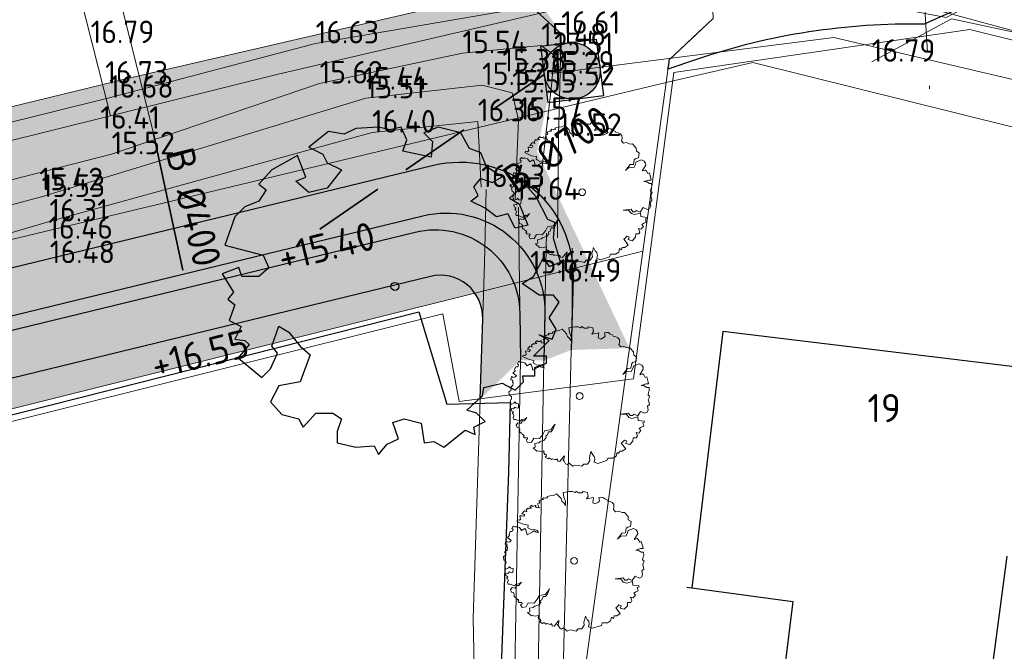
# Model space of a CAD drawing. Header units: metres. Extents: x 174255 to 175175, y 462028 to 462911.
# Tile 88 of 256: x 174739 to 174774, y 462658 to 462680. Entities that reach past the tile are written whole.
import ezdxf
from ezdxf.enums import TextEntityAlignment as Align

# ---------------------------------------------------------------- set-up
doc = ezdxf.new("R2010")
doc.units = ezdxf.units.M
doc.linetypes.add('RI-HWA', pattern=[7.4, 5, -2.4])
doc.linetypes.add('RI-VWA', pattern=[11, 5, -3, 0, -3])
for name, color, linetype, lineweight in [('B-ME-AL-PEIL_MAAIVELD-T20', 8, 'Continuous', 20), ('B-ME-GR-HAAG-G', 8, 'GR-HAAG1', 20), ('B-ME-OG-BEBOUWING_HOOFDGEBOUW-G', 8, 'Continuous', 30), ('B-ME-VH-VERHARDING_ASFALT-G', 8, 'Continuous', 20), ('B-ME-WH-DUIKER-G', 8, 'Continuous', 20), ('B-ME-WH-WATERGANG_SLOOT_BODEM-G', 8, 'Continuous', 20), ('B-ME-WH-WATERGANG_SLOOT_INSTEEK-G', 8, 'Continuous', 20), ('B-WE-GR-BOOM-S', 8, 'Continuous', 20), ('B-WE-OG-BEBOUWING-G', 8, 'Continuous', 30), ('B-WE-OG-BEBOUWING_HUISNUMMER-T20', 8, 'Continuous', 20), ('B-WE-OG-WEG_VERHARD_OPEN -G', 8, 'Continuous', 20), ('B-WE-RI-VWA-G', 8, 'RI-VWA', 20), ('B-WE-VH-KANTOPSLUITING_ACHTERKANTBAND-G', 252, 'Continuous', 25), ('B-WE-WH-DUIKER-G', 8, 'Continuous', 20), ('B-WE-WH-DUIKER_BETON-G', 252, 'RI-HWA', 35), ('B-WE-WH-HWA_RIOOLPUT_INSEPCTIEPUT_BETON-S', 252, 'Continuous', 25), ('B-WE-WH-T20_BRM', 252, 'Continuous', 20), ('B-WE-WH-WATERGANG_SLOOT_BODEM-G', 8, 'Continuous', 20), ('B-WE-WH-WATERGANG_SLOOT_INSTEEK-G', 8, 'Continuous', 20), ('B-XX-KG-GRENS_PERCEEL-G', 213, 'Continuous', 20), ('N-PV-KG-GRENS_PERCEEL-G', 1, 'Continuous', 20), ('N-WE-AL-WERKGRENS-G', 173, 'AL-WERKGRENS', 20), ('N-WE-GW-NAP-T20', 90, 'Continuous', 25), ('N-WE-WH-DUIKER_BETON-G', 150, 'RI-HWA', 35), ('N-WE-WH-NAP-T20', 50, 'Continuous', 20), ('N-WE-WH-WATERGANG_BODEM-G', 92, 'Continuous', 25), ('N-WE-WH-WATERGANG_BODEM-V', 163, 'Continuous', 25), ('N-WE-WH-WATERGANG_INSTEEK-G', 50, 'Continuous', 25), ('N-WE-WH-WATERGANG_TALUD-V', 95, 'Continuous', 25)]:
    doc.layers.add(name, color=color, linetype=linetype, lineweight=lineweight)
for name, color, linetype, lineweight, true_color in [('N-WE-GR-BOOM-1E-GROOTTE-S', 7, 'Continuous', 25, 0x00cc00), ('N-WE-GR-GRAS_BERM-BERMENMENGSEL-V', 70, 'Continuous', 25, 0x7fff00), ('N-XX-AL-PLANGRENS-FASE2-G', 150, 'AL-WERKGRENS', 25, 0x007fff)]:
    doc.layers.add(name, color=color, linetype=linetype, lineweight=lineweight, true_color=true_color)
doc.styles.add('NLCS-ISO-M500-T20', font='NLCS-ISO.ttf', dxfattribs={"height": 1})
doc.linetypes.add('AL-WERKGRENS', pattern='A,10,[106,Afdeling.shx,S=1,R=0,X=0,Y=0],-2', length=12)
doc.linetypes.add('GR-HAAG1', pattern='A,6,[176,NLCS.SHX,S=0.125,R=0,X=0,Y=0],-2', length=8)

# ---------------------------------------------------------------- blocks, each defined once
blk = doc.blocks.new('boom')
blk.add_lwpolyline([(-0.3058869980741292, 1.961443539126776), (-0.367967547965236, 2.058375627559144), (-0.4348348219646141, 2.112359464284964), (-0.4631247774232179, 2.207472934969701), (-0.5531377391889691, 2.307727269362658), (-0.6209857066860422, 2.375745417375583), (-0.7266629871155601, 2.320002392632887), (-0.8640880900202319, 2.305284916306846), (-0.9726863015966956, 2.266609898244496), (-0.9458113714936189, 2.227808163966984), (-1.008520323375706, 2.215868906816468), (-1.03390285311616, 2.221838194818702), (-1.086159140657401, 2.23527011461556), (-1.117513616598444, 2.197960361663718), (-1.084666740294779, 2.169604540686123), (-1.135430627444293, 2.169604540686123), (-1.165292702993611, 2.165127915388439), (-1.249446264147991, 2.128632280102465), (-1.21374823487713, 2.083561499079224), (-1.238172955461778, 2.046001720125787), (-1.294538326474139, 2.021588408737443), (-1.271991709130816, 1.976517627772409), (-1.266355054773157, 1.907032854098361), (-1.228778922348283, 1.87322959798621), (-1.330235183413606, 1.893887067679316), (-1.364053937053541, 1.910788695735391), (-1.358417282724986, 1.967127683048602), (-1.424176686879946, 1.937080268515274), (-1.482420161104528, 1.940836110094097), (-1.493692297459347, 1.976517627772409), (-1.572603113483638, 1.910788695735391), (-1.514359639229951, 1.867595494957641), (-1.570723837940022, 1.860083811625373), (-1.615815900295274, 1.843182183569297), (-1.638361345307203, 1.865717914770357), (-1.702241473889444, 1.803745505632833), (-1.679694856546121, 1.732382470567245), (-1.763198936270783, 1.76855995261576), (-1.851489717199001, 1.662658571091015), (-1.745539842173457, 1.645008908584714), (-1.784387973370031, 1.57793787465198), (-1.85502083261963, 1.59911855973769), (-1.918591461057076, 1.595588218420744), (-1.900932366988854, 1.475567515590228), (-1.890337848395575, 1.47203717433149), (-1.943312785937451, 1.436737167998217), (-2.006882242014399, 1.450857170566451), (-2.02807127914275, 1.401436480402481), (-1.918591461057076, 1.352016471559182), (-1.794983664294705, 1.295535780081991), (-1.625464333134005, 1.267295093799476), (-1.636060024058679, 1.168454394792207), (-1.590148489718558, 1.140214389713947), (-1.505388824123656, 1.09432404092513), (-1.410034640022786, 1.111974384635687), (-1.304084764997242, 1.076673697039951), (-1.26170551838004, 1.006073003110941), (-1.349996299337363, 1.020193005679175), (-1.417098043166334, 1.059023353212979), (-1.473604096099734, 1.023723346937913), (-1.660781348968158, 0.9248826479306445), (-1.706692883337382, 1.101384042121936), (-1.752603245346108, 1.143744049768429), (-1.862084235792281, 1.073144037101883), (-1.939780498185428, 1.179044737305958), (-2.021009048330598, 1.207284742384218), (-2.112830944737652, 1.207284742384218), (-2.157668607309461, 1.233627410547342), (-2.207795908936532, 1.145943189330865), (-2.162274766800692, 1.111974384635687), (-2.179932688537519, 1.055493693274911), (-2.211717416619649, 1.041373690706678), (-2.265102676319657, 1.033418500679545), (-2.306358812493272, 0.9604088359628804), (-2.285881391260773, 0.9001723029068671), (-2.335325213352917, 0.8507516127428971), (-2.36357765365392, 0.8260412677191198), (-2.23643874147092, 0.7201405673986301), (-2.282350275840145, 0.6777805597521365), (-2.352983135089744, 0.6601302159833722), (-2.42008370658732, 0.6989605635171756), (-2.44127391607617, 0.5859991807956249), (-2.423615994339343, 0.5789391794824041), (-2.374173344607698, 0.5683495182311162), (-2.38476786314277, 0.5048088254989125), (-2.356514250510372, 0.4730384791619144), (-2.374173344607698, 0.3741977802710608), (-2.465995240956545, 0.3035970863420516), (-2.427147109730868, 0.236526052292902), (-2.437742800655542, 0.2012260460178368), (-2.508375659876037, 0.1518053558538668), (-2.487185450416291, 0.02472465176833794), (-2.448337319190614, 0.0106046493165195), (-2.416176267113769, -0.03011826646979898), (-2.416176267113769, -0.1056329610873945), (-2.442840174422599, -0.123401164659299), (-2.460616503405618, -0.1767057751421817), (-2.438396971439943, -0.2344522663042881), (-2.433952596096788, -0.2966413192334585), (-2.398399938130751, -0.2833149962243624), (-2.322850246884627, -0.2433367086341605), (-2.296186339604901, -0.2078003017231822), (-2.247301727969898, -0.2655467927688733), (-2.162863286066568, -0.2744312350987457), (-2.170781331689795, -0.412212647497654), (-2.219308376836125, -0.4221115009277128), (-2.295564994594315, -0.3943947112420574), (-2.347062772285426, -0.448839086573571), (-2.426291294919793, -0.4369604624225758), (-2.417377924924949, -0.5220912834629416), (-2.34508267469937, -0.5537682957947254), (-2.393609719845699, -0.6111823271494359), (-2.349044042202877, -0.6398890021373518), (-2.333198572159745, -0.7101722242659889), (-2.355987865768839, -0.7674179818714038), (-2.336416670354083, -0.8247080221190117), (-2.272109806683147, -0.8247080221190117), (-2.109946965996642, -0.8903817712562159), (-2.049833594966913, -0.8288998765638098), (-1.946385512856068, -0.8219134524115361), (-1.868099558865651, -0.7562390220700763), (-1.954772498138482, -0.8764089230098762), (-2.02606890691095, -0.8764089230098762), (-2.084783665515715, -0.9672351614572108), (-2.196619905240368, -0.9462752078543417), (-2.251139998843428, -1.030114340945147), (-2.214793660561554, -1.112556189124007), (-2.14674231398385, -1.126996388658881), (-2.119881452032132, -1.18313371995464), (-2.127207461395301, -1.255135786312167), (-2.094242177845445, -1.306391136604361), (-2.061276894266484, -1.301509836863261), (-2.033195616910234, -1.347883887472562), (-2.006334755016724, -1.373511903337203), (-1.983137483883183, -1.367409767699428), (-1.962381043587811, -1.402801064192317), (-1.996567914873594, -1.423547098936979), (-1.952614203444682, -1.480904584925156), (-1.881799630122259, -1.473582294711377), (-1.851276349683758, -1.476023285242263), (-1.84517192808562, -1.523617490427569), (-1.869590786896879, -1.535821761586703), (-1.89523006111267, -1.555347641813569), (-1.84293977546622, -1.650591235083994), (-1.701030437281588, -1.636952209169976), (-1.624783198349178, -1.495622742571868), (-1.419942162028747, -1.506018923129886), (-1.30532276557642, -1.364175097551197), (-1.231639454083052, -1.225058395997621), (-1.02696254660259, -1.195052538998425), (-0.9341758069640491, -1.083213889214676), (-0.8714082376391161, -0.9904691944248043), (-0.9478207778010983, -1.181413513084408), (-1.013317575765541, -1.26324698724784), (-1.100645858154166, -1.265974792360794), (-1.141581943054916, -1.377813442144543), (-1.196161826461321, -1.405091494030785), (-1.185246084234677, -1.473285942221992), (-1.253470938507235, -1.566029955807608), (-1.395380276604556, -1.609674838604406), (-1.449211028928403, -1.651869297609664), (-1.586414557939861, -1.683966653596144), (-1.572767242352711, -1.806074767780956), (-1.651909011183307, -1.830624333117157), (-1.512728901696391, -1.953374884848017), (-1.463606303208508, -1.94246366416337), (-1.389922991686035, -1.958829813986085), (-1.264387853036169, -1.937008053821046), (-1.274154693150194, -2.007791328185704), (-1.235320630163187, -2.06854835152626), (-1.186353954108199, -2.065173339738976), (-1.179600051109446, -2.117492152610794), (-1.220123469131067, -2.164747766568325), (-1.117126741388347, -2.220442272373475), (-1.091799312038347, -2.19850197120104), (-1.051275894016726, -2.200189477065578), (-0.9955564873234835, -2.244070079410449), (-0.9499673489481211, -2.220442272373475), (-0.8891822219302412, -2.242381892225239), (-0.8199550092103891, -2.252508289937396), (-0.8030696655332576, -2.225505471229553), (-0.7743658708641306, -2.28626249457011), (-0.7777434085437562, -2.306515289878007), (-0.7000729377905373, -2.313265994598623), (-0.6561731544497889, -2.252508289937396), (-0.5481107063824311, -2.129306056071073), (-0.5362910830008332, -2.119179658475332), (-0.5582409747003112, -2.244070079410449), (-0.5970762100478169, -2.262634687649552), (-0.5514870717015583, -2.309890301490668), (-0.4958825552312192, -2.403423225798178), (-0.4448970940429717, -2.420410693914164), (-0.3735162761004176, -2.376242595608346), (-0.2409529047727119, -2.488361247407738), (-0.1389796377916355, -2.447590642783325), (-0.05400308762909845, -2.457783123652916), (0.0785602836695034, -2.488361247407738), (0.1431426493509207, -2.41361570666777), (0.2791058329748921, -2.410218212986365), (0.3599697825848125, -2.285145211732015), (0.3450814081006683, -2.174336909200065), (0.3782689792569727, -2.059551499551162), (0.3982423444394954, -1.961784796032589), (0.4636675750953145, -2.077842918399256), (0.519553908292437, -2.138910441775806), (0.5372727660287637, -2.232924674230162), (0.5124666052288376, -2.340019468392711), (0.6494309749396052, -2.392442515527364), (0.9663755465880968, -2.28754941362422), (1.000460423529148, -2.199785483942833), (1.181574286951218, -2.196114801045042), (1.293255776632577, -2.126619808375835), (1.326109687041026, -1.995529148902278), (1.392091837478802, -2.040497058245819), (1.416086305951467, -1.956557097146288), (1.509061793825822, -1.956557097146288), (1.632029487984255, -1.8666219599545), (1.47607071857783, -1.668764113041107), (1.524057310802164, -1.632790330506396), (1.587187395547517, -1.556243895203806), (1.665020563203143, -1.590820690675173), (1.632029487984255, -1.674759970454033), (1.775952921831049, -1.717929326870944), (1.890494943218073, -1.594280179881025), (1.896397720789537, -1.480046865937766), (2.008382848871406, -1.480046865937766), (2.048199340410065, -1.412886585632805), (2.000917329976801, -1.286028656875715), (2.092993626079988, -1.310902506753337), (2.130321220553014, -1.261154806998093), (2.172626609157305, -1.221355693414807), (2.115390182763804, -1.149220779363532), (2.182581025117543, -1.096985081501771), (2.272168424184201, -1.069623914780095), (2.239817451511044, -0.9427659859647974), (2.304519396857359, -0.9203794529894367), (2.29207725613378, -0.8930176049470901), (2.080550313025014, -0.8656557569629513), (2.06810817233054, -0.7387978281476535), (1.854092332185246, -0.7910335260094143), (1.744596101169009, -0.7562097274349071), (1.65749759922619, -0.644276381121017), (1.450948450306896, -0.6393017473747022), (1.736858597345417, -0.6042783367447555), (1.796356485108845, -0.6887898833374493), (1.868380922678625, -0.6919203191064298), (1.927878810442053, -0.6418387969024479), (2.059401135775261, -0.7013102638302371), (2.159608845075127, -0.544807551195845), (2.316183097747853, -0.6105385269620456), (2.397601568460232, -0.5667178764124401), (2.428917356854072, -0.4884665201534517), (2.403849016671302, -0.3588439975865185), (2.471286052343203, -0.2970555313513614), (2.465665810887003, -0.2408834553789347), (2.431196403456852, -0.1345072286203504), (2.458827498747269, -0.0654611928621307), (2.48093214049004, -0.00746263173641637), (2.42566994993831, 0.03672726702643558), (2.44224813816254, 0.1416769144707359), (2.469879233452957, 0.1913905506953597), (2.458827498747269, 0.3073876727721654), (2.381459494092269, 0.3046258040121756), (2.265409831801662, 0.3791955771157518), (2.182516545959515, 0.3791955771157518), (2.35935485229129, 0.4316704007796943), (2.445011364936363, 0.4316704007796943), (2.431196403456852, 0.4896696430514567), (2.380280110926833, 0.6839297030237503), (2.325674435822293, 0.6644365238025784), (2.274970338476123, 0.7502056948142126), (2.232065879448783, 0.7852924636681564), (2.130657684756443, 0.7580028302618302), (2.255468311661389, 0.9568301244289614), (2.247667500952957, 1.027004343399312), (2.200863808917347, 1.097179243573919), (2.107255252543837, 1.143962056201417), (1.916137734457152, 1.077686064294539), (1.877133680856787, 0.9607290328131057), (1.830329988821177, 0.8710616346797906), (1.670414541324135, 0.8866559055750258), (1.533902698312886, 0.7657999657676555), (1.697717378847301, 0.9841204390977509), (1.818628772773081, 0.9880186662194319), (1.845931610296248, 1.151759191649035), (1.900536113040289, 1.198542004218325), (1.998045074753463, 1.22193341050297), (2.017222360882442, 1.394816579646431), (1.920916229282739, 1.451441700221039), (1.912237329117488, 1.565008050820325), (1.781351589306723, 1.716587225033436), (1.70282295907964, 1.706775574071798), (1.570305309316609, 1.760739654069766), (1.462328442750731, 1.741116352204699), (1.393614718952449, 1.824515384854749), (1.413246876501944, 1.903007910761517), (1.408339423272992, 2.006030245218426), (1.348060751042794, 2.065731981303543), (1.279852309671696, 2.105967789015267), (1.188162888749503, 2.123849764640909), (1.163563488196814, 2.169674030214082), (1.084173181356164, 2.192027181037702), (1.018201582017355, 2.250144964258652), (0.9432849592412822, 2.259085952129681), (0.8782699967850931, 2.241509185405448), (0.9028096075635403, 2.123770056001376), (0.8635452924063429, 2.084523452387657), (0.745752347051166, 2.020747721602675), (0.6623150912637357, 2.059994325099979), (0.6837140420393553, 2.248067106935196), (0.4365452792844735, 2.192450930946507), (0.495441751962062, 2.285661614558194), (0.4709009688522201, 2.423024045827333), (0.3187523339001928, 2.457364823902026), (0.2794880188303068, 2.413212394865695), (0.1567864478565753, 2.413212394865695), (0.08316527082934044, 2.462270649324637), (0.02917742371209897, 2.418118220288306), (-0.05691346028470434, 2.454903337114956), (-0.1622366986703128, 2.452458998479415), (-0.3862238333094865, 2.424999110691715), (-0.3586719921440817, 2.258476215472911), (-0.2992636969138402, 2.118135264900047), (-0.3058869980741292, 1.961443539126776)])
blk.add_circle((0, 0), 0.12)
blk = doc.blocks.new('SGR-BOOM_1EGROOTTE')
at = {"linetype": 'Continuous', "flags": 128}
blk.add_lwpolyline([(167869.0515202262, 467739.1556611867), (167868.8494327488, 467739.6599609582), (167868.4486004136, 467739.8110639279), (167868.1446613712, 467740.3646383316), (167867.3364325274, 467740.5666382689), (167866.83377547, 467740.3645509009), (167867.1376977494, 467740.0623117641), (167867.0851679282, 467739.5070708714), (167866.0781706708, 467739.7090575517), (167866.2276307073, 467740.1131752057), (167866.0255466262, 467740.5665508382), (167865.6230883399, 467740.4663184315), (167865.2189739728, 467740.5664970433), (167864.4140474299, 467740.5155192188), (167864.0099531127, 467740.3150811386), (167863.4547091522, 467740.4136069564), (167862.7483789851, 467739.8599651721), (167863.2527089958, 467739.6086635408), (167863.4038589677, 467739.3047715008), (167863.9081889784, 467739.0534698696), (167863.403919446, 467738.3979932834), (167862.7484864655, 467738.2484625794), (167862.2950706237, 467738.6492545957), (167862.6511367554, 467738.7906272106), (167862.3459340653, 467739.5593216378), (167861.437546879, 467739.0533050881), (167860.9841914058, 467738.5489616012), (167861.2371828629, 467738.3469246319), (167860.9842317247, 467737.9444427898), (167860.478289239, 467737.7423552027), (167860.1267718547, 467737.3907909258), (167859.7736556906, 467736.3804981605), (167861.1338465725, 467736.027405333), (167861.3359306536, 467735.5740297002), (167860.9844099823, 467735.2717468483), (167860.3798911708, 467735.2717065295), (167860.2645594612, 467735.587631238), (167859.6735173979, 467735.3718649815), (167860.077668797, 467734.7164489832), (167859.8756317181, 467734.4651002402), (167860.126980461, 467734.2630631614), (167859.9249636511, 467733.7078122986), (167860.3487980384, 467733.4959304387), (167860.1270612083, 467733.0523828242), (167860.4786053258, 467733.0031248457), (167860.6371384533, 467732.864022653), (167860.2443994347, 467732.3829941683), (167861.0848543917, 467731.6906366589), (167861.3887363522, 467731.9929163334), (167861.6400345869, 467732.5481704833), (167861.4379639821, 467732.7994922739), (167861.6892521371, 467733.5058761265), (167862.0440918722, 467733.30384595), (167862.4482331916, 467732.7995596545), (167862.7997940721, 467732.4989664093), (167862.4483172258, 467731.5395978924), (167861.6893932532, 467731.3900602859), (167861.3888137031, 467730.8331601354), (167861.7929516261, 467730.3797979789), (167862.3958378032, 467730.2287084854), (167862.4714127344, 467730.0775838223), (167862.5469876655, 467729.9264591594), (167863.0019858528, 467730.4308027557), (167863.6065046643, 467730.4308430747), (167863.9087775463, 467730.228809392), (167863.7593207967, 467729.7754103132), (167863.759347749, 467729.3713026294), (167864.4148008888, 467729.2185739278), (167865.0702403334, 467729.2711844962), (167865.2197475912, 467728.9672923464), (167865.5236260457, 467729.3221388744), (167865.9260776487, 467729.522576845), (167865.7333766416, 467730.0964089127), (167866.1280843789, 467730.2289574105), (167866.7342560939, 467730.076225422), (167866.8345086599, 467729.3715077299), (167867.1876886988, 467729.4240981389), (167867.5392432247, 467729.218782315), (167868.2964940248, 467729.8249943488), (167868.651330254, 467729.6755310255), (167868.5987466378, 467729.9268627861), (167869.0028408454, 467730.1289435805), (167868.7005612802, 467730.4311828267), (167868.3473709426, 467730.5330075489), (167868.9025748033, 467731.0357151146), (167868.9518360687, 467731.3379778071), (167869.6072688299, 467731.4907939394), (167870.0623175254, 467731.2378463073), (167870.3629140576, 467731.5401257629), (167870.3423943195, 467731.7499664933), (167870.7670077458, 467731.7499948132), (167870.7669879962, 467732.0461086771), (167871.1710857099, 467732.1956226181), (167871.1710689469, 467732.4469578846), (167870.7176798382, 467732.4469276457), (167871.2728800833, 467733.0038447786), (167870.919683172, 467733.2042323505), (167871.3730823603, 467733.0531328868), (167871.5241885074, 467733.4063265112), (167871.2728262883, 467733.8104174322), (167871.6243301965, 467734.364035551), (167871.4222595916, 467734.6153573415), (167870.9195890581, 467734.6153238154), (167870.3134004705, 467735.0210337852), (167870.7174913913, 467735.272396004), (167871.0706312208, 467735.9278625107), (167871.2727051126, 467735.6272592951), (167871.6735173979, 467735.776773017), (167871.4221249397, 467736.6342530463), (167871.4746547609, 467737.189493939), (167871.2200273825, 467737.2896825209), (167870.8158659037, 467738.096228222), (167870.4122671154, 467738.5450985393), (167869.8651256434, 467738.0531398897), (167870.2130065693, 467737.8448527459), (167870.5153164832, 467737.087581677), (167870.0619340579, 467736.9873458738), (167869.8089225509, 467737.4899995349), (167869.4048214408, 467737.3914097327), (167869.0023363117, 467737.6936422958), (167868.498006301, 467737.944943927), (167868.7493280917, 467738.1470145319), (167868.5981783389, 467738.4476211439), (167868.8494933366, 467738.7515400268), (167869.2536111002, 467738.6004372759), (167869.6067811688, 467738.8025146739)], close=True, dxfattribs=at)
at = {"linetype": 'Continuous'}
blk.add_circle((167865.804156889, 467734.918884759), 0.143196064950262, dxfattribs=at)
blk = doc.blocks.new('N-SRI-PUT_HWA-SO')
h = blk.add_hatch(color=256)
h.dxf.hatch_style = 1
h.paths.add_polyline_path([(1.999999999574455, 2.220446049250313e-16, 1), (-1.999999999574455, 0, 1)])
at = {"lineweight": -3, "flags": 128}
blk.add_lwpolyline([(-1.999999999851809, -2.00000000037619), (2.000000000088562, -2.000000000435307), (2.000000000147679, 1.99999999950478), (-2.00000000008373, 1.999999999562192)], close=True, dxfattribs=at)
at = {"lineweight": -3}
blk.add_circle((0, 0), 1.999999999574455, dxfattribs=at)

msp = doc.modelspace()

# ---------------------------------------------------------------- hatches: boundary and pattern name
at = {"layer": 'N-WE-GR-GRAS_BERM-BERMENMENGSEL-V', "transparency": 33554559}
h = msp.add_hatch(color=256, dxfattribs=at)
h.dxf.hatch_style = 1
edge = h.paths.add_edge_path()
edge.add_line((174756.7010126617, 462681.3379190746), (174742.5303698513, 462678.0474042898))
edge.add_line((174742.5303698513, 462678.0474042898), (174714.1596277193, 462671.1398550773))
edge.add_line((174714.1596277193, 462671.1398550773), (174693.6266701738, 462665.9862497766))
edge.add_line((174693.6266701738, 462665.9862497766), (174688.5185426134, 462664.9595083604))
edge.add_line((174688.5185426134, 462664.9595083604), (174644.1673621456, 462655.8486227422))
edge.add_line((174644.1673621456, 462655.8486227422), (174623.7673207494, 462652.0043948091))
edge.add_line((174623.7673207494, 462652.0043948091), (174617.9341062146, 462650.9007836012))
edge.add_line((174617.9341062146, 462650.9007836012), (174615.0634085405, 462650.1295703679))
edge.add_line((174615.0634085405, 462650.1295703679), (174613.3045689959, 462649.1888318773))
edge.add_line((174613.3045689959, 462649.1888318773), (174611.1559301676, 462647.5804178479))
edge.add_line((174611.1559301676, 462647.5804178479), (174609.0783642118, 462638.1433558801))
edge.add_line((174609.0783642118, 462638.1433558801), (174611.579, 462638.634))
edge.add_line((174611.579, 462638.634), (174629.774, 462642.204))
edge.add_line((174629.774, 462642.204), (174676.834, 462651.436))
edge.add_line((174676.834, 462651.436), (174687.841, 462653.735))
edge.add_line((174687.841, 462653.735), (174698.789, 462656.299))
edge.add_line((174698.789, 462656.299), (174709.404, 462658.922))
edge.add_line((174709.404, 462658.922), (174729.423, 462664.093))
edge.add_line((174729.423, 462664.093), (174754.7980040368, 462670.429865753))
edge.add_arc((174753.5741752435, 462669.5625462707), 1.499999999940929, 35.32495166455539, 103.6558855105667)
edge.add_line((174753.2200401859, 462671.0201430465), (174700.3071433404, 462658.1645220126))
edge.add_arc((174461.2612576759, 463642.061780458), 1012.520000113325, 280.4876996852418, 283.6558855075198, ccw=False)
edge.add_line((174645.5646387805, 462646.4569319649), (174621.7489630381, 462642.0482455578))
edge.add_arc((174621.4031166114, 462643.9165041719), 1.900000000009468, 100.48769968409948, 280.4876996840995, ccw=False)
edge.add_line((174621.0572701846, 462645.7847627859), (174644.8729459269, 462650.1934491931))
edge.add_arc((174461.2612576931, 463642.0617803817), 1008.720000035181, 280.4876996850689, 283.6558855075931)
edge.add_line((174699.4100011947, 462661.8571005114), (174753.3325986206, 462674.9580365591))
edge.add_arc((174754.2769587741, 462671.0711118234), 4.000000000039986, -1.420026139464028, 103.65588550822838, ccw=False)
edge.add_line((174758.2757303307, 462670.9719854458), (174758.2122562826, 462668.4114337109))
edge.add_line((174758.2122562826, 462668.4114337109), (174760.2746022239, 462668.4773937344))
edge.add_line((174760.2746022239, 462668.4773937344), (174756.9974192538, 462675.4514074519))
edge.add_line((174756.9974192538, 462675.4514074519), (174757.8563965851, 462679.6220015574))
edge.add_line((174757.8563965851, 462679.6220015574), (174756.7010126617, 462681.3379190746))
at = {"layer": 'N-WE-WH-WATERGANG_BODEM-V'}
h = msp.add_hatch(color=256, dxfattribs=at)
h.dxf.hatch_style = 1
h.paths.add_polyline_path([(174645.2642984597, 462648.0793670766, 0.01382469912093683), (174699.9175947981, 462659.7678784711), (174752.683558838, 462672.5878009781, -0.4817044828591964), (174756.3915548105, 462669.7131633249), (174756.414, 462668.0530000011), (174757.244, 462668.0370000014), (174757.2780847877, 462669.6946802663, 0.492244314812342), (174752.9525092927, 462673.1676902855), (174699.7995497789, 462660.2537440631, -0.01382469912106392), (174645.1732862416, 462648.5710140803), (174621.3576105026, 462644.1623276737, 1), (174621.4486227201, 462643.67068067)])
at = {"layer": 'N-WE-WH-WATERGANG_TALUD-V'}
h = msp.add_hatch(color=256, dxfattribs=at)
h.dxf.hatch_style = 1
h.paths.add_polyline_path([(174752.9525092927, 462673.1676902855, -0.4922443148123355), (174757.2780847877, 462669.6946802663), (174757.244, 462668.0370000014), (174758.2122562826, 462668.4114337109), (174758.2757303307, 462670.9719854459, 0.4935572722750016), (174753.3325986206, 462674.9580365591), (174699.4100012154, 462661.8571005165, -0.01382469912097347), (174644.8729459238, 462650.1934491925), (174621.0572701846, 462645.7847627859, 1), (174621.7489630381, 462642.0482455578), (174645.5646387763, 462646.4569319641, 0.01382469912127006), (174700.3071433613, 462658.1645220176), (174753.2200401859, 462671.0201430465, -0.4957717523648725), (174755.0734120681, 462669.5147033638), (174754.9824228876, 462666.6634064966), (174756.414, 462668.0530000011), (174756.3915548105, 462669.7131633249, 0.4817044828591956), (174752.683558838, 462672.5878009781), (174699.9175947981, 462659.7678784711, -0.01382469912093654), (174645.2642984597, 462648.0793670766), (174621.4486227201, 462643.67068067, -1), (174621.3576105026, 462644.1623276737), (174645.1732862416, 462648.5710140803, 0.01382469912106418), (174699.799549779, 462660.2537440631)])

# ---------------------------------------------------------------- linework, layer by layer
at = {"layer": 'B-ME-GR-HAAG-G', "ltscale": 0.5}
msp.add_lwpolyline([(174786.869440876, 462674.4772465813), (174786.4697002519, 462676.7733006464), (174781.0176085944, 462678.1499393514), (174771.6972853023, 462680.1516733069), (174768.8648111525, 462678.6302658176)], dxfattribs=at)
at = {"layer": 'B-ME-OG-BEBOUWING_HOOFDGEBOUW-G'}
msp.add_lwpolyline([(174774.6102685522, 462667.7311112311), (174763.5829476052, 462669.0726781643), (174762.4850847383, 462659.9819289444)], dxfattribs=at)
at = {"layer": 'B-ME-VH-VERHARDING_ASFALT-G', "color": 1}
msp.add_lwpolyline([(174617.9341062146, 462650.9007836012), (174623.7673207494, 462652.0043948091), (174644.1673621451, 462655.8486227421), (174688.5185426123, 462664.9595083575), (174693.6266701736, 462665.9862497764), (174714.1596277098, 462671.1398550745), (174742.5303698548, 462678.0474042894), (174756.7010126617, 462681.3379190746), (174761.4418309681, 462681.7698711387), (174762.8504443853, 462681.6234830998), (174763.2132102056, 462681.27192521), (174768.5843032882, 462680.7487141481), (174771.5096336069, 462680.1999534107), (174773.0483989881, 462681.0125752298), (174785.604599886, 462678.4362459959), (174786.2280125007, 462678.131598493), (174786.7708659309, 462676.9547531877), (174795.1682920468, 462675.164931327), (174796.2298829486, 462676.2097435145), (174806.5633776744, 462672.3658795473), (174806.9616315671, 462672.018354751), (174816.3776042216, 462668.3582416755)], dxfattribs=at)
at = {"layer": 'B-ME-WH-DUIKER-G', "ltscale": 0.4}
msp.add_line((174741.7597393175, 462682.7197849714), (174743.3964664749, 462676.1285205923), dxfattribs=at)
at = {"layer": 'B-ME-WH-WATERGANG_SLOOT_BODEM-G'}
for points in [[(174639.3646913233, 462650.8104460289), (174626.1521176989, 462647.6761556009), (174613.3700627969, 462644.1723596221), (174613.1512989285, 462645.0488253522), (174624.2111945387, 462647.8488021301), (174645.2760693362, 462652.9017363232), (174670.1181509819, 462658.2533861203), (174690.7804654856, 462662.6872689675), (174706.8867770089, 462666.7648933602), (174718.1470656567, 462669.2501843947), (174741.9184391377, 462675.3494502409), (174749.2907101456, 462677.8579887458), (174754.3534328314, 462678.9305437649), (174757.1447944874, 462679.2032908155), (174757.605137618, 462678.8652744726), (174757.5104903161, 462677.7899466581), (174757.0539197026, 462673.7804253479)], [(174639.3646913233, 462650.8104460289), (174670.952314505, 462657.7341185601), (174691.0143060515, 462661.9506580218), (174703.4795016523, 462665.2402198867), (174707.0609910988, 462665.9373855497), (174720.8624044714, 462669.080196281), (174726.7861973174, 462670.4746119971), (174739.4366835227, 462673.8363464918), (174750.9288805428, 462677.3345545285), (174755.0539978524, 462677.8019384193), (174756.1168202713, 462677.5335315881), (174756.346839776, 462676.571012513), (174756.2278335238, 462673.7361909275)]]:
    msp.add_lwpolyline(points, dxfattribs=at)
at = {"layer": 'B-ME-WH-WATERGANG_SLOOT_INSTEEK-G'}
for points in [[(174640.0290812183, 462649.5080307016), (174626.469998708, 462646.3690334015), (174617.9127982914, 462644.0637501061), (174613.1996045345, 462643.1211114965), (174612.6170694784, 462644.2044186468), (174612.5711032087, 462645.5561801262), (174614.8855479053, 462646.7794309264), (174623.898826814, 462648.8629972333), (174644.6957612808, 462654.2473755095), (174669.8121315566, 462659.3898445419), (174688.122321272, 462663.66393459), (174706.3860289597, 462668.1271081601), (174717.4276577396, 462671.2856172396), (174741.8276726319, 462677.3523498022), (174749.150945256, 462679.280323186), (174756.8043755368, 462680.584799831), (174757.8563965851, 462679.6220015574), (174757.7664912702, 462675.999378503), (174757.7240276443, 462672.3825644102)], [(174755.0202650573, 462674.1831116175), (174754.9012781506, 462676.5170529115), (174751.1505611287, 462676.1183838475), (174739.7127025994, 462672.9666349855), (174726.9745986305, 462669.2211869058), (174721.2265472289, 462667.9810039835), (174707.2169227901, 462665.1425141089), (174703.767082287, 462664.3887697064), (174691.4526107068, 462661.2133403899), (174670.8607595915, 462656.9252695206), (174640.0290812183, 462649.5080307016)]]:
    msp.add_lwpolyline(points, dxfattribs=at)
at = {"layer": 'B-WE-OG-BEBOUWING-G'}
msp.add_lwpolyline([(174762.311, 462660.0080000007), (174766.0670000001, 462659.4950000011), (174765.4850000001, 462654.8130000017), (174761.5, 462655.3750000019), (174760.6, 462647.6000000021), (174790.175, 462643.9000000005), (174790.753, 462643.8280000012), (174790.674, 462643.2179999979), (174795.585, 462642.5770000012), (174796.274, 462651.0680000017), (174791.075, 462651.7250000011), (174772.732, 462654.0430000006), (174773.6660000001, 462661.1010000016)], dxfattribs=at)
at = {"layer": 'B-WE-OG-WEG_VERHARD_OPEN -G', "flags": 128}
msp.add_lwpolyline([(174763.2156129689, 462680.7217956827), (174763.250025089, 462680.157850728), (174761.6846745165, 462678.702831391), (174761.573, 462677.893)], dxfattribs=at)
at = {"layer": 'B-WE-RI-VWA-G', "ltscale": 0.4}
msp.add_lwpolyline([(174770.4609330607, 462685.4602413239), (174770.939, 462677.255)], dxfattribs=at)
at = {"layer": 'B-WE-VH-KANTOPSLUITING_ACHTERKANTBAND-G', "flags": 128}
msp.add_lwpolyline([(174772.6877946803, 462680.8494013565), (174770.7259065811, 462679.9616446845, 0.08612284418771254), (174762.6558452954, 462678.7143221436), (174761.6389845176, 462678.3715006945, 0.05907946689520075), (174761.6846745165, 462678.702831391), (174762.9193762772, 462679.8505071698)], format="xyb", dxfattribs=at)
at = {"layer": 'B-WE-WH-DUIKER-G'}
msp.add_lwpolyline([(174794.2580595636, 462673.2184021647), (174767.5218672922, 462679.4890311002), (174757.4973908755, 462678.2076609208)], dxfattribs=at)
at = {"layer": 'B-WE-WH-DUIKER_BETON-G'}
msp.add_line((174743.3964664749, 462676.1285205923), (174744.4686331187, 462671.1064631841), dxfattribs=at)
at = {"layer": 'B-WE-WH-DUIKER_BETON-G', "ltscale": 0.5, "flags": 128}
msp.add_lwpolyline([(174749.2966118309, 462672.7003782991), (174757.2522625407, 462678.1763275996)], dxfattribs=at)
at = {"layer": 'B-WE-WH-WATERGANG_SLOOT_BODEM-G'}
for points in [[(174756.3407251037, 462673.4727936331), (174756.414, 462668.0530000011), (174756.1430000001, 462653.2679999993), (174755.325, 462640.2160000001), (174755.162, 462636.6270000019), (174755.186, 462633.4170000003), (174755.086, 462625.3220000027), (174755.023, 462616.0829999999), (174755.254, 462605.3529999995), (174755.463, 462600.0310000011), (174755.617, 462597.9300000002), (174755.895, 462595.4619999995), (174756.453, 462591.8240000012), (174757.292, 462587.0630000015), (174757.82, 462584.6370000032)], [(174759.019, 462583.034000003), (174758.107, 462587.2230000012), (174757.272, 462591.9590000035), (174756.718, 462595.5720000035), (174756.444, 462598.0060000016), (174756.292, 462600.0779999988), (174756.084, 462605.3780000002), (174755.8530000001, 462616.0889999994), (174755.916, 462625.3139999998), (174756.016, 462633.4149999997), (174755.9920000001, 462636.6109999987), (174756.154, 462640.1720000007), (174756.973, 462653.2350000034), (174757.244, 462668.0370000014), (174757.3368675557, 462672.5535226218)]]:
    msp.add_lwpolyline(points, dxfattribs=at)
at = {"layer": 'B-WE-WH-WATERGANG_SLOOT_INSTEEK-G'}
for points in [[(174756.529, 462583.8360000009), (174756.478, 462585.1310000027), (174754.64, 462595.749999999), (174754.265, 462602.5800000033), (174753.97, 462610.2490000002), (174754.055, 462616.4880000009), (174754.058, 462624.070000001), (174754.135, 462632.4900000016), (174754.355, 462640.8780000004), (174754.532, 462646.1030000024), (174754.883, 462651.9900000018), (174754.735, 462658.910000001), (174755.136, 462671.4759999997), (174755.1916006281, 462674.1012218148)], [(174758.2462694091, 462672.0218198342), (174758.247, 462669.8129999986), (174757.953, 462657.9530000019), (174757.733, 462649.598), (174757.588, 462647.2170000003), (174757.408, 462645.2320000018), (174757.186, 462642.9500000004), (174756.898, 462640.7250000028)]]:
    msp.add_lwpolyline(points, dxfattribs=at)
at = {"layer": 'B-XX-KG-GRENS_PERCEEL-G', "flags": 128}
for points in [[(174739.68, 462685.396), (174741.885, 462676.718)], [(174741.885, 462676.718), (174747.829, 462678.194), (174764.896, 462682.167), (174792.187, 462674.773)], [(174805.54, 462667.926), (174799.472, 462669.957), (174764.652, 462678.606), (174761.573, 462677.893)], [(174761.573, 462677.893), (174696.28, 462662.24), (174608.681, 462642.418)], [(174756.607, 462641.881), (174761.573, 462677.893)], [(174733.781, 462674.705), (174741.885, 462676.718)]]:
    msp.add_lwpolyline(points, dxfattribs=at)
at = {"layer": 'N-PV-KG-GRENS_PERCEEL-G'}
msp.add_lwpolyline([(174760.749, 462671.916), (174729.423, 462664.093), (174709.404, 462658.922), (174698.789, 462656.299), (174687.841, 462653.735), (174676.834, 462651.436), (174629.774, 462642.204)], dxfattribs=at)
at = {"layer": 'N-WE-AL-WERKGRENS-G', "flags": 128}
msp.add_lwpolyline([(174681.5973007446, 462243.5125462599), (174681.058, 462261.019), (174682.966, 462284.801), (174683.583, 462297.765), (174686.249, 462320.652), (174688.507, 462336.11), (174690.024, 462341.923), (174715.341, 462404.33), (174717.601, 462411.68), (174737.648, 462460.859), (174741.719, 462470.505), (174748.8174954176, 462487.3586613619), (174674.4426188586, 462494.0136810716, 0.04199874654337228), (174666.0577772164, 462494.0580673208), (174643.5965542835, 462492.2877370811, -0.02119842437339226), (174639.3615599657, 462492.1340915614), (174613.9155730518, 462492.2899863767), (174609.2232672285, 462496.2598588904), (174608.9575721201, 462517.182709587), (174610.5956108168, 462533.7283149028), (174610.9540414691, 462546.9261407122), (174609.5377019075, 462546.9261407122), (174609.5576061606, 462563.2145506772), (174618.4041220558, 462564.58360208), (174617.8821627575, 462574.521242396), (174609.6591004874, 462573.6964514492), (174609.1962527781, 462609.6936768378), (174614.4864065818, 462610.5266680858), (174612.9706969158, 462619.9735749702), (174609.0880396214, 462619.5310938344), (174608.9272320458, 462630.6163253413), (174611.9378306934, 462638.3239748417), (174653.3349444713, 462646.1372608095), (174694.6818985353, 462654.970900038), (174753.65584954, 462669.6940842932), (174754.2374067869, 462666.5807575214), (174760.4149001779, 462667.3878026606), (174761.8521453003, 462678.247315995), (174772.3394313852, 462679.7783996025), (174801.2688373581, 462672.4202533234), (174803.3914212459, 462678.6153061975), (174801.3912631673, 462679.5941639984), (174797.2767374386, 462686.2291198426), (174795.7751198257, 462697.8273500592), (174787.848539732, 462696.8455267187), (174788.4591136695, 462691.5931226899), (174783.4545685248, 462686.9545733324), (174765.0261672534, 462688.3792341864), (174763.0242693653, 462691.2723908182), (174740.9829572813, 462686.155677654), (174741.9639806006, 462681.4808580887), (174695.5872891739, 462670.3409632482), (174674.2147626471, 462665.2945028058), (174611.4374820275, 462653.0732600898), (174598.8645312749, 462662.13523327), (174595.0223441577, 462656.9130516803), (174598.2662547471, 462653.8008350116), (174601.5634410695, 462645.0663725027), (174585.1842807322, 462641.5586732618), (174585.8464585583, 462637.5875608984), (174468.1056243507, 462610.7709373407), (174467.2560214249, 462614.5686403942), (174459.4445290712, 462613.0280098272), (174458.9501893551, 462618.3943176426), (174449.1204393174, 462618.0455648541), (174449.2902757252, 462624.9096309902), (174429.9505628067, 462629.3682605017), (174428.4125051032, 462620.5774745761), (174434.3719258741, 462618.9092756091), (174430.6410069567, 462597.2567441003), (174453.0229303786, 462592.7961489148), (174457.7870609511, 462586.5717323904), (174474.7794898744, 462527.6626612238), (174488.3963974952, 462479.3962233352), (174491.1789970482, 462461.4260860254), (174515.9643294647, 462468.2096916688), (174535.6773629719, 462396.0507231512), (174500.8343877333, 462386.5209101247), (174501.8615933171, 462382.6610135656), (174505.4836250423, 462383.6990470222), (174513.3867074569, 462351.3168631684), (174573.0903066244, 462348.6251340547), (174564.8637000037, 462275.1553162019), (174544.951, 462280.682), (174541.1711676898, 462282.4329223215), (174531.995, 462278.877), (174531.51, 462278.619), (174530.322, 462277.987), (174523.197, 462274.196), (174512.77, 462266.76), (174511.323, 462265.728), (174510.321, 462265.106), (174492.908, 462254.307), (174458.682, 462233.081), (174433.0178788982, 462217.3395679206), (174430.6775455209, 462218.3936992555), (174424.1837800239, 462214.1380009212), (174422.6535519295, 462205.2010971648), (174428.0210119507, 462195.9942083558), (174430.5816283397, 462197.2740921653), (174431.8292734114, 462199.5886350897), (174481.4636288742, 462229.3806376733), (174511.7460260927, 462247.9955950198), (174520.1082227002, 462251.9168407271), (174528.9933470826, 462255.0447097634), (174538.3891990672, 462257.2736030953), (174544.5280939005, 462258.2922262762), (174554.3216816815, 462259.2606468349), (174563.5931634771, 462259.1911823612), (174572.8653587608, 462258.1660508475), (174582.1605825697, 462256.1491685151), (174620.668, 462248.404), (174620.813, 462250.715), (174679.071, 462234.3), (174681.5973007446, 462243.5125462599)], format="xyb", dxfattribs=at)
at = {"layer": 'N-WE-WH-DUIKER_BETON-G'}
msp.add_line((174743.3964664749, 462676.1285205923), (174744.4686331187, 462671.1064631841), dxfattribs=at)
at = {"layer": 'N-WE-WH-WATERGANG_BODEM-G'}
for points in [[(174621.3576105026, 462644.1623276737), (174645.1732862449, 462648.5710140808, 0.01382469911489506), (174699.7995497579, 462660.253744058), (174752.9525092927, 462673.1676902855, -0.492244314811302), (174757.2780847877, 462669.6946802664), (174757.244, 462668.0370000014)], [(174621.4486227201, 462643.67068067), (174645.2642984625, 462648.0793670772, 0.01382469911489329), (174699.9175947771, 462659.767878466), (174752.683558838, 462672.5878009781, -0.4817044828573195), (174756.3915548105, 462669.7131633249), (174756.414, 462668.0530000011)]]:
    msp.add_lwpolyline(points, format="xyb", dxfattribs=at)
at = {"layer": 'N-WE-WH-WATERGANG_INSTEEK-G'}
msp.add_lwpolyline([(174754.9824228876, 462666.6634064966), (174755.0734120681, 462669.5147033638, 0.4957717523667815), (174753.2200401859, 462671.0201430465), (174700.3071433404, 462658.1645220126, -0.01382469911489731), (174645.5646387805, 462646.4569319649), (174621.7489630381, 462642.0482455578, -0.9999999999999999), (174621.0572701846, 462645.7847627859), (174644.8729459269, 462650.1934491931, 0.01382469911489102), (174699.4100011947, 462661.8571005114), (174753.3325986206, 462674.9580365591, -0.4935572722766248), (174758.2757303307, 462670.9719854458), (174758.2122562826, 462668.4114337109)], format="xyb", dxfattribs=at)
at = {"layer": 'N-XX-AL-PLANGRENS-FASE2-G', "flags": 128}
msp.add_lwpolyline([(174756.0498721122, 462666.5501170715), (174755.9833574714, 462664.0825716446), (174755.3333574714, 462646.5825716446), (174755.1833574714, 462626.8325716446), (174755.2333574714, 462606.9325716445), (174756.2333574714, 462595.3825716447), (174758.5958574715, 462583.1575716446), (174759.5333574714, 462578.3325716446), (174761.3833574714, 462573.3825716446), (174764.0232686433, 462560.3985187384), (174765.215, 462553.1450000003), (174766.341, 462544.675), (174766.292, 462536.403), (174763.894, 462523.811), (174760.762, 462515.718), (174748.8174954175, 462487.358661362), (174674.4426188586, 462494.0136810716, 0.04199874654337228), (174666.0577772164, 462494.0580673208), (174643.5965542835, 462492.2877370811, -0.02119842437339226), (174639.3615599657, 462492.1340915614), (174607.3025240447, 462492.3305012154), (174606.8052494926, 462521.3899965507), (174609.2981678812, 462521.3567278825), (174609.494, 462536.031), (174609.908, 462546.001), (174608.43, 462546.027), (174608.88, 462572.176), (174608.7566291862, 462630.8413227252), (174611.7330983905, 462638.5135568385), (174653.3489918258, 462646.3901116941), (174694.7307776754, 462655.0808746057), (174752.8161794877, 462669.7667530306), (174753.7989923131, 462666.4882187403)], format="xyb", close=True, dxfattribs=at)

# ---------------------------------------------------------------- block references
at = {"layer": 'B-WE-GR-BOOM-S'}
for p in [(174758.6022418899, 462674.0036733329), (174758.5111687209, 462666.776541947), (174758.3149448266, 462660.9376664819)]:
    msp.add_blockref('boom', p, dxfattribs=at)
at = {"layer": 'B-WE-WH-HWA_RIOOLPUT_INSEPCTIEPUT_BETON-S', "xscale": 0.4999999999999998, "yscale": 0.4999999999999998, "zscale": 0.4999999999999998, "rotation": 277.2842830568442}
msp.add_blockref('N-SRI-PUT_HWA-SO', (174758.2441918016, 462678.3031201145), dxfattribs=at)
at = {"layer": 'N-WE-GR-BOOM-1E-GROOTTE-S'}
msp.add_blockref('SGR-BOOM_1EGROOTTE', (6886.159337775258, -5064.255000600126), dxfattribs=at)

# ---------------------------------------------------------------- texts
at = {"layer": 'B-ME-AL-PEIL_MAAIVELD-T20', "style": 'NLCS-ISO-M500-T20'}
for s, p in [('16.61', (174757.8563965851, 462679.6220015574)), ('16.79', (174741.1745724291, 462679.2898831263)), ('16.63', (174749.150945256, 462679.280323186)), ('15.48', (174757.1447944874, 462679.2032908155)), ('15.54', (174754.3534328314, 462678.9305437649)), ('15.51', (174757.605137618, 462678.8652744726)), ('16.79', (174768.8648111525, 462678.6302658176)), ('15.38', (174755.7737290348, 462678.2795842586)), ('15.29', (174757.4973908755, 462678.2076609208)), ('16.73', (174741.6917438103, 462677.8526699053)), ('15.62', (174749.2907101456, 462677.8579887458)), ('15.52', (174755.0539978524, 462677.8019384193)), ('15.52', (174757.5104903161, 462677.7899466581)), ('16.68', (174741.8276726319, 462677.3523498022)), ('15.44', (174750.8388829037, 462677.6405271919)), ('15.55', (174756.1168202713, 462677.5335315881)), ('15.51', (174750.9288805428, 462677.3345545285)), ('16.36', (174754.9012781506, 462676.5170529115)), ('15.57', (174756.346839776, 462676.571012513)), ('16.41', (174741.5179405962, 462676.254758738)), ('16.40', (174751.1505611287, 462676.1183838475)), ('16.52', (174757.7664912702, 462675.999378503)), ('15.52', (174741.9184391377, 462675.3494502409)), ('15.42', (174739.3571517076, 462674.0739075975)), ('16.43', (174755.0202650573, 462674.1831116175)), ('15.53', (174739.4366835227, 462673.8363464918)), ('15.64', (174756.2278335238, 462673.7361909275)), ('16.31', (174739.7127025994, 462672.9666349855)), ('16.46', (174739.6774801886, 462672.3534554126)), ('16.48', (174739.7281217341, 462671.4891311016)), ('15.67', (174756.7514247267, 462671.1239686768)), ('16.49', (174757.6929732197, 462670.8322394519))]:
    msp.add_text(s, height=0.8, dxfattribs=at).set_placement(p)
at = {"layer": 'B-WE-OG-BEBOUWING_HUISNUMMER-T20', "style": 'NLCS-ISO-M500-T20'}
msp.add_text('19', height=1, dxfattribs=at).set_placement((174768.716, 462665.8520000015))
at = {"layer": 'B-WE-WH-T20_BRM', "style": 'NLCS-ISO-M500-T20'}
msp.add_text('B Ø700', height=0.9999999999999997, rotation=34.54, dxfattribs=at).set_placement((174757.4283952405, 462675.9449874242), align=Align.TOP_CENTER)
msp.add_text('B Ø400', height=0.9999999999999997, rotation=283.9447117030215, dxfattribs=at).set_placement((174744.3426167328, 462673.355629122), align=Align.CENTER)
at = {"layer": 'N-WE-GW-NAP-T20', "style": 'NLCS-ISO-M500-T20'}
msp.add_text('+16.55', height=1, rotation=13.65818582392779, dxfattribs=at).set_placement((174744.9325403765, 462668.7493543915), align=Align.TOP_CENTER)
at = {"layer": 'N-WE-WH-NAP-T20', "style": 'NLCS-ISO-M500-T20'}
msp.add_text('+15.40', height=1, rotation=13.65818582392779, dxfattribs=at).set_placement((174749.4187533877, 462672.5661592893), align=Align.TOP_CENTER)

doc.saveas('drawing.dxf')
